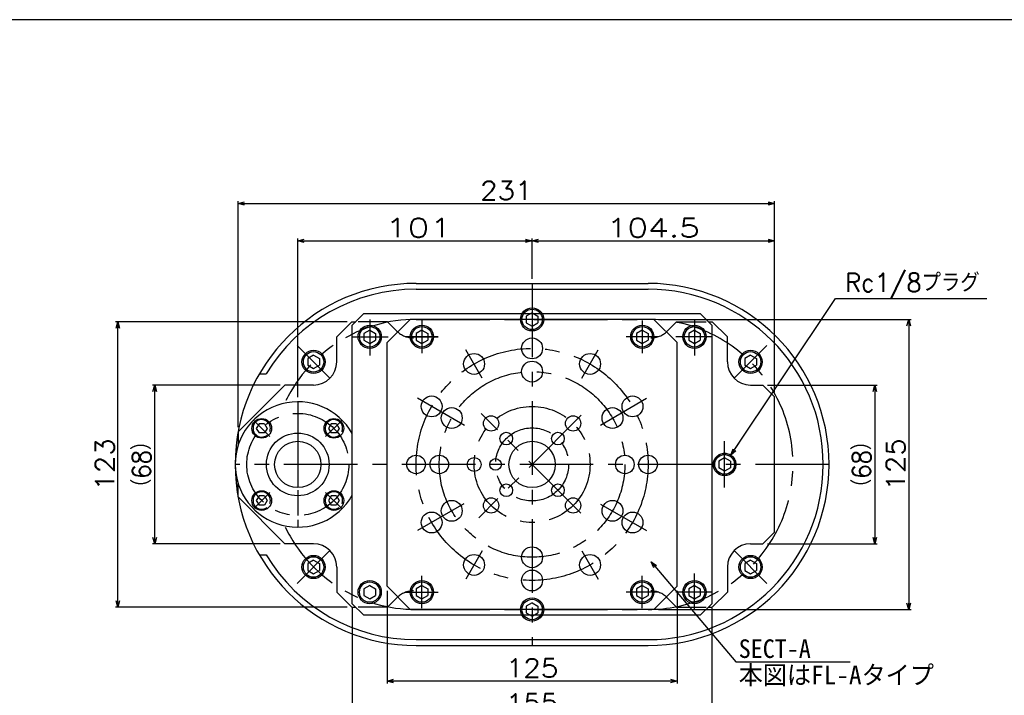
# Model space of a CAD drawing. Extents: x 0 to 1108, y 0 to 800.
# Tile 5 of 8: x 222 to 646, y 509 to 800. Entities that reach past the tile are written whole.
import ezdxf

# ---------------------------------------------------------------- set-up
doc = ezdxf.new("R2010")
doc.units = 0
doc.linetypes.add('CENTER', pattern=[50.8, 31.75, -6.35, 6.35, -6.35])
doc.linetypes.add('DASHED', pattern=[19.05, 12.7, -6.35])
doc.layers.get('0').update_dxf_attribs({"linetype": 'CONTINUOUS'})
doc.layers.get('DEFPOINTS').update_dxf_attribs({"linetype": 'CONTINUOUS'})
doc.layers.add('フレーム', color=151, linetype='CONTINUOUS')
doc.styles.add('MX_DIMTXSTY_10', font='txt.sh', dxfattribs={"width": 1.4, "bigfont": 'extfont'})
doc.styles.add('MX_DIMTXSTY_4', font='txt.sh', dxfattribs={"width": 1.1, "bigfont": 'extfont'})
doc.styles.add('MX_DIMTXSTY_6', font='txt.sh', dxfattribs={"width": 0.95, "bigfont": 'extfont'})
doc.styles.add('MX_DIMTXSTY_7', font='txt.sh', dxfattribs={"width": 1.3, "bigfont": 'extfont'})
doc.styles.add('MX_DIMTXSTY_9', font='txt.sh', dxfattribs={"width": 0.9, "bigfont": 'extfont'})
doc.styles.add('MX_NOTE_STANDARD', font='txt.sh', dxfattribs={"bigfont": 'extfont'})
doc.dimstyles.new('MXDIMSTYLE', dxfattribs={"dimtxt": 2.5, "dimasz": 2.5, "dimexe": 1, "dimexo": 1, "dimgap": 1.6, "dimtad": 1, "dimdsep": 46, "dimtxsty": 'MX_NOTE_STANDARD', "dimblk1": 'OPEN30', "dimblk2": 'OPEN30', "dimsah": 1, "dimcen": 2.5, "dimadec": 0, "dimazin": 0, "dimtfac": 1, "dimtmove": 0, "dimatfit": 3, "dimldrblk": 'OPEN30', "dimfxl": 1, "dimtzin": 0, "dimarcsym": 0})

# ---------------------------------------------------------------- blocks, each defined once
blk = doc.blocks.new('_OPEN30')
at = {"color": 0, "linetype": 'ByBlock', "lineweight": -2}
for p, q in [((-1, 0.267949), (0, 0)), ((0, 0), (-1, -0.267949)), ((0, 0), (-1, 0))]:
    blk.add_line(p, q, dxfattribs=at)
blk = doc.blocks.new('*D31')
at = {"color": 22, "linetype": 'CONTINUOUS'}
for p, q in [((380.126012, 553.8687), (380.126012, 514.04885)), ((505.126012, 553.8687), (505.126012, 514.04885)), ((505.126012, 515.04885), (380.126012, 515.04885))]:
    blk.add_line(p, q, dxfattribs=at)
at = {"layer": 'DEFPOINTS', "color": 0, "linetype": 'CONTINUOUS'}
for p in [(380.126012, 555.8687), (505.126012, 555.8687), (380.126012, 515.04885)]:
    blk.add_point(p, dxfattribs=at)
at = {"color": 22, "linetype": 'CONTINUOUS', "xscale": 2.77, "yscale": 2.77, "zscale": 2.77, "rotation": 180}
blk.add_blockref('_OPEN30', (380.126012, 515.04885), dxfattribs=at)
at = {"color": 22, "linetype": 'CONTINUOUS', "xscale": 2.77, "yscale": 2.77, "zscale": 2.77}
blk.add_blockref('_OPEN30', (505.126012, 515.04885), dxfattribs=at)
at = {"color": 22, "linetype": 'CONTINUOUS', "insert": (442.626012, 520.64885), "char_height": 8, "attachment_point": 5, "line_spacing_factor": 0.72, "style": 'MX_DIMTXSTY_4'}
blk.add_mtext('\\A1;125', dxfattribs=at)
blk = doc.blocks.new('*D32')
at = {"color": 22, "linetype": 'CONTINUOUS'}
for p, q in [((497.12601, 670.868704), (605.977664, 670.868704)), ((604.977664, 670.868704), (604.977664, 545.868704)), ((497.12601, 545.868704), (605.977664, 545.868704))]:
    blk.add_line(p, q, dxfattribs=at)
at = {"layer": 'DEFPOINTS', "color": 0, "linetype": 'CONTINUOUS'}
for p in [(495.12601, 670.868704), (495.12601, 545.868704), (604.977664, 545.868704)]:
    blk.add_point(p, dxfattribs=at)
at = {"color": 22, "linetype": 'CONTINUOUS', "xscale": 2.77, "yscale": 2.77, "zscale": 2.77}
for p, rotation in [((604.977664, 670.868704), 90), ((604.977664, 545.868704), 270)]:
    blk.add_blockref('_OPEN30', p, dxfattribs=dict(at, rotation=rotation))
at = {"color": 22, "linetype": 'CONTINUOUS', "insert": (599.377664, 608.368704), "char_height": 8, "attachment_point": 5, "rotation": 90, "line_spacing_factor": 0.72, "style": 'MX_DIMTXSTY_4'}
blk.add_mtext('\\A1;125', dxfattribs=at)
blk = doc.blocks.new('*D50')
at = {"color": 22, "linetype": 'CONTINUOUS'}
for p, q in [((362.931838, 669.868704), (263.092071, 669.868704)), ((264.092071, 546.868704), (264.092071, 669.868704)), ((362.931838, 546.868704), (263.092071, 546.868704))]:
    blk.add_line(p, q, dxfattribs=at)
at = {"layer": 'DEFPOINTS', "color": 0, "linetype": 'CONTINUOUS'}
for p in [(264.092071, 669.868704), (364.931838, 669.868704), (364.931838, 546.868704)]:
    blk.add_point(p, dxfattribs=at)
at = {"color": 22, "linetype": 'CONTINUOUS', "xscale": 2.77, "yscale": 2.77, "zscale": 2.77}
for p, rotation in [((264.092071, 669.868704), 90), ((264.092071, 546.868704), 270)]:
    blk.add_blockref('_OPEN30', p, dxfattribs=dict(at, rotation=rotation))
at = {"color": 22, "linetype": 'CONTINUOUS', "insert": (258.492071, 608.368704), "char_height": 8, "attachment_point": 5, "rotation": 90, "line_spacing_factor": 0.72, "style": 'MX_DIMTXSTY_4'}
blk.add_mtext('\\A1;123', dxfattribs=at)
blk = doc.blocks.new('*D51')
at = {"color": 22, "linetype": 'CONTINUOUS'}
for p, q in [((334.075186, 642.562878), (278.940138, 642.562878)), ((279.940138, 574.17453), (279.940138, 642.562878)), ((334.075186, 574.17453), (278.940138, 574.17453))]:
    blk.add_line(p, q, dxfattribs=at)
at = {"layer": 'DEFPOINTS', "color": 0, "linetype": 'CONTINUOUS'}
for p in [(279.940138, 642.562878), (336.075186, 642.562878), (336.075186, 574.17453)]:
    blk.add_point(p, dxfattribs=at)
at = {"color": 22, "linetype": 'CONTINUOUS', "xscale": 2.77, "yscale": 2.77, "zscale": 2.77}
for p, rotation in [((279.940138, 642.562878), 90), ((279.940138, 574.17453), 270)]:
    blk.add_blockref('_OPEN30', p, dxfattribs=dict(at, rotation=rotation))
at = {"color": 22, "linetype": 'CONTINUOUS', "insert": (274.340138, 608.368706), "char_height": 8, "attachment_point": 5, "rotation": 90, "line_spacing_factor": 0.72, "style": 'MX_DIMTXSTY_9'}
blk.add_mtext('\\A1;（68）', dxfattribs=at)
blk = doc.blocks.new('*D52')
at = {"color": 22, "linetype": 'CONTINUOUS'}
for p, q in [((544.12601, 642.562878), (591.345592, 642.562878)), ((590.345592, 642.562878), (590.345592, 574.17453)), ((544.12601, 574.17453), (591.345592, 574.17453))]:
    blk.add_line(p, q, dxfattribs=at)
at = {"layer": 'DEFPOINTS', "color": 0, "linetype": 'CONTINUOUS'}
for p in [(542.12601, 642.562878), (542.12601, 574.17453), (590.345592, 574.17453)]:
    blk.add_point(p, dxfattribs=at)
at = {"color": 22, "linetype": 'CONTINUOUS', "xscale": 2.77, "yscale": 2.77, "zscale": 2.77}
for p, rotation in [((590.345592, 642.562878), 90), ((590.345592, 574.17453), 270)]:
    blk.add_blockref('_OPEN30', p, dxfattribs=dict(at, rotation=rotation))
at = {"color": 22, "linetype": 'CONTINUOUS', "insert": (584.745592, 608.368702), "char_height": 8, "attachment_point": 5, "rotation": 90, "line_spacing_factor": 0.72, "style": 'MX_DIMTXSTY_9'}
blk.add_mtext('\\A1;（68）', dxfattribs=at)
blk = doc.blocks.new('*D53')
at = {"color": 22, "linetype": 'CONTINUOUS'}
for p, q in [((341.626012, 637.368699), (341.626012, 705.691308)), ((341.626012, 704.691308), (442.626012, 704.691308)), ((442.626012, 688.368705), (442.626012, 705.691308))]:
    blk.add_line(p, q, dxfattribs=at)
at = {"layer": 'DEFPOINTS', "color": 0, "linetype": 'CONTINUOUS'}
for p in [(442.626012, 704.691308), (442.626012, 686.368705), (341.626012, 635.368699)]:
    blk.add_point(p, dxfattribs=at)
at = {"color": 22, "linetype": 'CONTINUOUS', "xscale": 2.77, "yscale": 2.77, "zscale": 2.77, "rotation": 180}
blk.add_blockref('_OPEN30', (341.626012, 704.691308), dxfattribs=at)
at = {"color": 22, "linetype": 'CONTINUOUS', "xscale": 2.77, "yscale": 2.77, "zscale": 2.77}
blk.add_blockref('_OPEN30', (442.626012, 704.691308), dxfattribs=at)
at = {"color": 22, "linetype": 'CONTINUOUS', "insert": (393.674741, 710.291308), "char_height": 8, "attachment_point": 5, "line_spacing_factor": 0.72, "style": 'MX_DIMTXSTY_10'}
blk.add_mtext('\\A1;101', dxfattribs=at)
blk = doc.blocks.new('*D54')
at = {"color": 22, "linetype": 'CONTINUOUS'}
for p, q in [((442.626012, 688.368705), (442.626012, 705.691308)), ((442.626012, 704.691308), (547.126012, 704.691308)), ((547.126012, 639.562875), (547.126012, 705.691308))]:
    blk.add_line(p, q, dxfattribs=at)
at = {"layer": 'DEFPOINTS', "color": 0, "linetype": 'CONTINUOUS'}
for p in [(547.126012, 704.691308), (442.626012, 686.368705), (547.126012, 637.562875)]:
    blk.add_point(p, dxfattribs=at)
at = {"color": 22, "linetype": 'CONTINUOUS', "xscale": 2.77, "yscale": 2.77, "zscale": 2.77, "rotation": 180}
blk.add_blockref('_OPEN30', (442.626012, 704.691308), dxfattribs=at)
at = {"color": 22, "linetype": 'CONTINUOUS', "xscale": 2.77, "yscale": 2.77, "zscale": 2.77}
blk.add_blockref('_OPEN30', (547.126012, 704.691308), dxfattribs=at)
at = {"color": 22, "linetype": 'CONTINUOUS', "insert": (494.876012, 710.291308), "char_height": 8, "attachment_point": 5, "line_spacing_factor": 0.72, "style": 'MX_DIMTXSTY_7'}
blk.add_mtext('\\A1;104.5', dxfattribs=at)
blk = doc.blocks.new('*D55')
at = {"color": 22, "linetype": 'CONTINUOUS'}
for p, q in [((315.895319, 624.383015), (315.895319, 721.773403)), ((547.126012, 639.562877), (547.126012, 721.773403)), ((315.895319, 720.773403), (547.126012, 720.773403))]:
    blk.add_line(p, q, dxfattribs=at)
at = {"layer": 'DEFPOINTS', "color": 0, "linetype": 'CONTINUOUS'}
for p in [(547.126012, 720.773403), (547.126012, 637.562877), (315.895319, 622.383015)]:
    blk.add_point(p, dxfattribs=at)
at = {"color": 22, "linetype": 'CONTINUOUS', "xscale": 2.77, "yscale": 2.77, "zscale": 2.77, "rotation": 180}
blk.add_blockref('_OPEN30', (315.895319, 720.773403), dxfattribs=at)
at = {"color": 22, "linetype": 'CONTINUOUS', "xscale": 2.77, "yscale": 2.77, "zscale": 2.77}
blk.add_blockref('_OPEN30', (547.126012, 720.773403), dxfattribs=at)
at = {"color": 22, "linetype": 'CONTINUOUS', "insert": (431.510668, 726.373403), "char_height": 8, "attachment_point": 5, "line_spacing_factor": 0.72, "style": 'MX_DIMTXSTY_4'}
blk.add_mtext('\\A1;231', dxfattribs=at)
blk = doc.blocks.new('*D56')
at = {"color": 22, "linetype": 'CONTINUOUS'}
for p, q in [((365.126012, 546.368703), (365.126012, 498.909185)), ((520.126012, 546.368703), (520.126012, 498.909185)), ((520.126012, 499.909185), (365.126012, 499.909185))]:
    blk.add_line(p, q, dxfattribs=at)
at = {"layer": 'DEFPOINTS', "color": 0, "linetype": 'CONTINUOUS'}
for p in [(365.126012, 548.368703), (520.126012, 548.368703), (365.126012, 499.909185)]:
    blk.add_point(p, dxfattribs=at)
at = {"color": 22, "linetype": 'CONTINUOUS', "xscale": 2.77, "yscale": 2.77, "zscale": 2.77, "rotation": 180}
blk.add_blockref('_OPEN30', (365.126012, 499.909185), dxfattribs=at)
at = {"color": 22, "linetype": 'CONTINUOUS', "xscale": 2.77, "yscale": 2.77, "zscale": 2.77}
blk.add_blockref('_OPEN30', (520.126012, 499.909185), dxfattribs=at)
at = {"color": 22, "linetype": 'CONTINUOUS', "insert": (442.626012, 505.509185), "char_height": 8, "attachment_point": 5, "line_spacing_factor": 0.72, "style": 'MX_DIMTXSTY_4'}
blk.add_mtext('\\A1;155', dxfattribs=at)
blk = doc.blocks.new('*D57')
at = {"color": 22, "linetype": 'CONTINUOUS'}
for p, q in [((528.321348, 612.400783), (573.376796, 679.801354)), ((573.376796, 679.801354), (638.606052, 679.801354)), ((528.321348, 612.400783), (531.850292, 617.679898))]:
    blk.add_line(p, q, dxfattribs=at)
at = {"layer": 'DEFPOINTS', "color": 0, "linetype": 'CONTINUOUS'}
for p in [(528.321348, 612.400783), (522.930676, 604.336624)]:
    blk.add_point(p, dxfattribs=at)
at = {"color": 22, "linetype": 'CONTINUOUS', "xscale": 2.77, "yscale": 2.77, "zscale": 2.77, "rotation": 236.238349}
blk.add_blockref('_OPEN30', (528.321348, 612.400783), dxfattribs=at)
at = {"color": 22, "linetype": 'CONTINUOUS', "insert": (606.606052, 685.401354), "char_height": 8, "attachment_point": 5, "line_spacing_factor": 0.72, "style": 'MX_DIMTXSTY_6'}
blk.add_mtext('\\A1;Rc1/8プラグ', dxfattribs=at)
blk = doc.blocks.new('_NONE')
at = {"color": 0, "linetype": 'ByBlock', "lineweight": -2}
blk.add_circle((0, 0), 0.25, dxfattribs=at)

msp = doc.modelspace()

# ---------------------------------------------------------------- linework, layer by layer
at = {"layer": 'フレーム', "color": 253, "linetype": 'CONTINUOUS'}
msp.add_line((1108, 800), (0, 800), dxfattribs=at)
at = {"layer": 'フレーム', "color": 254, "linetype": 'CONTINUOUS'}
for p, q in [((392.626, 686.369), (492.626, 686.369)), ((392.626, 683.869), (492.626, 683.869)), ((370.126, 673.369), (365.126, 668.369)), ((370.126, 673.369), (515.126, 673.369)), ((380.126, 660.869), (390.126, 670.869)), ((495.126, 670.869), (390.126, 670.869)), ((442.626, 673.755), (440.126, 672.312)), ((440.126, 672.312), (440.126, 669.425)), ((442.626, 673.755), (445.126, 672.312)), ((445.126, 672.312), (445.126, 669.425)), ((505.126, 660.869), (495.126, 670.869)), ((520.126, 668.369), (515.126, 673.369)), ((364.932, 669.869), (358.432, 663.369)), ((364.932, 669.869), (366.626, 669.869)), ((365.126, 548.369), (365.126, 668.369)), ((440.126, 669.425), (442.626, 667.982)), ((442.626, 667.982), (445.126, 669.425)), ((518.626, 669.869), (520.32, 669.869)), ((520.126, 668.369), (520.126, 548.369)), ((520.32, 669.869), (526.82, 663.369)), ((358.432, 652.563), (358.432, 663.369)), ((372.626, 666.255), (370.126, 664.812)), ((370.126, 664.812), (370.126, 661.925)), ((372.626, 666.255), (375.126, 664.812)), ((375.126, 664.812), (375.126, 661.925)), ((395.126, 666.255), (392.626, 664.812)), ((392.626, 664.812), (392.626, 661.925)), ((395.126, 666.255), (397.626, 664.812)), ((397.626, 664.812), (397.626, 661.925)), ((490.126, 666.255), (487.626, 664.812)), ((487.626, 664.812), (487.626, 661.925)), ((490.126, 666.255), (492.626, 664.812)), ((492.626, 664.812), (492.626, 661.925)), ((512.626, 666.255), (510.126, 664.812)), ((510.126, 664.812), (510.126, 661.925)), ((512.626, 666.255), (515.126, 664.812)), ((515.126, 664.812), (515.126, 661.925)), ((526.82, 652.563), (526.82, 663.369)), ((370.126, 661.925), (372.626, 660.482)), ((372.626, 660.482), (375.126, 661.925)), ((380.126, 555.869), (380.126, 660.869)), ((392.626, 661.925), (395.126, 660.482)), ((395.126, 660.482), (397.626, 661.925)), ((487.626, 661.925), (490.126, 660.482)), ((490.126, 660.482), (492.626, 661.925)), ((505.126, 555.869), (505.126, 660.869)), ((510.126, 661.925), (512.626, 660.482)), ((512.626, 660.482), (515.126, 661.925)), ((348.432, 655.45), (345.932, 654.006)), ((345.932, 654.006), (345.932, 651.12)), ((348.432, 655.45), (350.932, 654.006)), ((350.932, 654.006), (350.932, 651.12)), ((536.82, 655.45), (534.32, 654.006)), ((534.32, 654.006), (534.32, 651.12)), ((536.82, 655.45), (539.32, 654.006)), ((539.32, 654.006), (539.32, 651.12)), ((345.932, 651.12), (348.432, 649.676)), ((348.432, 649.676), (350.932, 651.12)), ((534.32, 651.12), (536.82, 649.676)), ((536.82, 649.676), (539.32, 651.12)), ((325.076, 647.369), (327.979, 647.369)), ((315.895, 622.383), (336.075, 642.563)), ((348.432, 642.563), (336.075, 642.563)), ((536.82, 642.563), (542.126, 642.563)), ((547.126, 637.563), (542.126, 642.563)), ((547.126, 579.175), (547.126, 637.563)), ((547.126, 581.327), (547.126, 635.41)), ((324.915, 625.925), (323.76, 623.925)), ((323.76, 623.925), (324.915, 621.925)), ((327.224, 625.925), (324.915, 625.925)), ((327.224, 625.925), (328.379, 623.925)), ((328.379, 623.925), (327.224, 621.925)), ((356.028, 625.925), (354.873, 623.925)), ((354.873, 623.925), (356.028, 621.925)), ((358.337, 625.925), (356.028, 625.925)), ((358.337, 625.925), (359.492, 623.925)), ((359.492, 623.925), (358.337, 621.925)), ((315.895, 622.383), (315.895, 616.55)), ((327.224, 621.925), (324.915, 621.925)), ((358.337, 621.925), (356.028, 621.925)), ((525.626, 611.255), (523.126, 609.812)), ((528.126, 609.812), (525.626, 611.255)), ((523.126, 609.812), (523.126, 606.925)), ((528.126, 609.812), (528.126, 606.925)), ((525.626, 605.482), (523.126, 606.925)), ((528.126, 606.925), (525.626, 605.482)), ((315.895, 594.354), (315.895, 600.188)), ((315.895, 594.354), (336.075, 574.175)), ((324.915, 594.812), (323.76, 592.812)), ((327.224, 594.812), (324.915, 594.812)), ((327.224, 594.812), (328.379, 592.812)), ((356.028, 594.812), (354.873, 592.812)), ((358.337, 594.812), (356.028, 594.812)), ((358.337, 594.812), (359.492, 592.812)), ((323.76, 592.812), (324.915, 590.812)), ((327.224, 590.812), (324.915, 590.812)), ((328.379, 592.812), (327.224, 590.812)), ((354.873, 592.812), (356.028, 590.812)), ((358.337, 590.812), (356.028, 590.812)), ((359.492, 592.812), (358.337, 590.812)), ((547.126, 579.175), (542.126, 574.175)), ((348.432, 574.175), (336.075, 574.175)), ((536.82, 574.175), (542.126, 574.175)), ((325.076, 569.369), (327.979, 569.369)), ((348.432, 567.061), (345.932, 565.618)), ((345.932, 565.618), (345.932, 562.731)), ((348.432, 567.061), (350.932, 565.618)), ((350.932, 565.618), (350.932, 562.731)), ((536.82, 567.061), (534.32, 565.618)), ((534.32, 565.618), (534.32, 562.731)), ((536.82, 567.061), (539.32, 565.618)), ((539.32, 565.618), (539.32, 562.731)), ((345.932, 562.731), (348.432, 561.288)), ((348.432, 561.288), (350.932, 562.731)), ((358.432, 564.175), (358.432, 553.369)), ((526.82, 564.175), (526.82, 553.369)), ((534.32, 562.731), (536.82, 561.288)), ((536.82, 561.288), (539.32, 562.731)), ((372.626, 556.255), (370.126, 554.812)), ((372.626, 556.255), (375.126, 554.812)), ((395.126, 556.255), (392.626, 554.812)), ((395.126, 556.255), (397.626, 554.812)), ((490.126, 556.255), (487.626, 554.812)), ((490.126, 556.255), (492.626, 554.812)), ((512.626, 556.255), (510.126, 554.812)), ((512.626, 556.255), (515.126, 554.812)), ((364.932, 546.869), (358.432, 553.369)), ((370.126, 554.812), (370.126, 551.925)), ((370.126, 551.925), (372.626, 550.482)), ((372.626, 550.482), (375.126, 551.925)), ((375.126, 554.812), (375.126, 551.925)), ((380.126, 555.869), (390.126, 545.869)), ((392.626, 554.812), (392.626, 551.925)), ((392.626, 551.925), (395.126, 550.482)), ((395.126, 550.482), (397.626, 551.925)), ((397.626, 554.812), (397.626, 551.925)), ((487.626, 554.812), (487.626, 551.925)), ((487.626, 551.925), (490.126, 550.482)), ((490.126, 550.482), (492.626, 551.925)), ((492.626, 554.812), (492.626, 551.925)), ((505.126, 555.869), (495.126, 545.869)), ((510.126, 554.812), (510.126, 551.925)), ((510.126, 551.925), (512.626, 550.482)), ((512.626, 550.482), (515.126, 551.925)), ((515.126, 554.812), (515.126, 551.925)), ((520.32, 546.869), (526.82, 553.369)), ((365.126, 548.369), (370.126, 543.369)), ((442.626, 548.755), (440.126, 547.312)), ((442.626, 548.755), (445.126, 547.312)), ((520.126, 548.369), (515.126, 543.369)), ((364.932, 546.869), (366.626, 546.869)), ((515.126, 543.369), (370.126, 543.369)), ((495.126, 545.869), (390.126, 545.869)), ((440.126, 547.312), (440.126, 544.425)), ((440.126, 544.425), (442.626, 542.982)), ((442.626, 542.982), (445.126, 544.425)), ((445.126, 547.312), (445.126, 544.425)), ((518.626, 546.869), (520.32, 546.869)), ((392.626, 532.869), (492.626, 532.869)), ((392.626, 530.369), (492.626, 530.369))]:
    msp.add_line(p, q, dxfattribs=at)
at = {"layer": 'フレーム', "color": 22, "linetype": 'CENTER'}
for p, q in [((442.626, 686.369), (442.626, 530.369)), ((372.626, 670.869), (372.626, 655.369)), ((372.626, 670.869), (372.626, 655.369)), ((512.626, 670.869), (512.626, 655.369)), ((512.626, 670.869), (512.626, 655.369)), ((395.126, 670.369), (395.126, 656.369)), ((395.126, 670.369), (395.126, 656.369)), ((490.126, 670.369), (490.126, 656.369)), ((490.126, 670.369), (490.126, 656.369)), ((365.126, 663.369), (380.626, 663.369)), ((365.126, 663.369), (380.626, 663.369)), ((402.126, 663.369), (388.126, 663.369)), ((388.126, 663.369), (402.126, 663.369)), ((497.126, 663.369), (483.126, 663.369)), ((497.126, 663.369), (483.126, 663.369)), ((520.126, 663.369), (504.626, 663.369)), ((520.126, 663.369), (504.626, 663.369)), ((355.503, 645.492), (341.361, 659.634)), ((529.749, 645.492), (543.891, 659.634)), ((421.126, 645.608), (414.126, 657.732)), ((464.126, 645.608), (471.126, 657.732)), ((413.543, 625.16), (393.263, 636.869)), ((472.059, 625.362), (491.989, 636.869)), ((341.626, 635.369), (341.626, 581.369)), ((341.626, 630.369), (341.626, 586.369)), ((463.821, 629.564), (419.619, 585.362)), ((463.627, 587.368), (420.608, 630.386)), ((329.605, 620.39), (322.534, 627.46)), ((329.605, 620.39), (322.534, 627.46)), ((353.647, 620.39), (360.718, 627.46)), ((353.647, 620.39), (360.718, 627.46)), ((525.626, 598.369), (525.626, 618.369)), ((570.626, 608.369), (314.626, 608.369)), ((329.605, 596.348), (322.534, 589.277)), ((329.605, 596.348), (322.534, 589.277)), ((353.647, 596.348), (360.718, 589.277)), ((353.647, 596.348), (360.718, 589.277)), ((413.17, 591.362), (393.263, 579.869)), ((472.165, 591.314), (491.989, 579.869)), ((355.503, 571.246), (341.361, 557.103)), ((421.126, 571.13), (414.126, 559.005)), ((464.126, 571.13), (471.126, 559.005)), ((529.749, 571.246), (543.891, 557.103)), ((395.126, 546.369), (395.126, 560.369)), ((490.126, 546.369), (490.126, 560.369)), ((512.626, 545.869), (512.626, 561.369)), ((512.626, 545.869), (512.626, 561.369)), ((388.126, 553.369), (402.126, 553.369)), ((497.126, 553.369), (483.126, 553.369)), ((497.126, 553.369), (483.126, 553.369)), ((520.126, 553.369), (504.626, 553.369)), ((520.126, 553.369), (504.626, 553.369))]:
    msp.add_line(p, q, dxfattribs=at)
at = {"layer": 'フレーム', "color": 7, "linetype": 'CENTER'}
for p, q in [((392.626, 670.869), (492.626, 670.869)), ((392.626, 545.869), (492.626, 545.869))]:
    msp.add_line(p, q, dxfattribs=at)
at = {"layer": 'フレーム', "color": 7, "linetype": 'DASHED'}
for p, q in [((380.32, 669.869), (366.626, 669.869)), ((380.32, 669.869), (384.391, 665.798)), ((504.932, 669.869), (500.861, 665.798)), ((504.932, 669.869), (518.626, 669.869)), ((380.32, 546.869), (384.391, 550.94)), ((504.932, 546.869), (500.861, 550.94)), ((380.32, 546.869), (366.626, 546.869)), ((504.932, 546.869), (518.626, 546.869))]:
    msp.add_line(p, q, dxfattribs=at)
at = {"layer": 'フレーム', "color": 254, "linetype": 'CONTINUOUS'}
for centre, radius in [((442.626, 670.869), 5), ((442.626, 670.869), 4.4), ((372.626, 663.369), 5), ((372.626, 663.369), 4.4), ((395.126, 663.369), 5), ((395.126, 663.369), 4.4), ((490.126, 663.369), 5), ((490.126, 663.369), 4.4), ((512.626, 663.369), 5), ((512.626, 663.369), 4.4), ((442.626, 658.369), 4.5), ((348.432, 652.563), 5), ((348.432, 652.563), 4.4), ((417.626, 651.67), 4.5), ((467.626, 651.67), 4.5), ((536.82, 652.563), 5), ((536.82, 652.563), 4.4), ((442.626, 648.369), 4.5), ((399.325, 633.369), 4.5), ((485.927, 633.369), 4.5), ((407.985, 628.369), 4.5), ((477.267, 628.369), 4.5), ((326.07, 623.925), 4.25), ((357.182, 623.925), 4.25), ((424.948, 626.046), 3.3), ((460.304, 626.046), 3.3), ((341.626, 608.369), 13.5), ((431.489, 619.506), 2.75), ((453.763, 619.506), 2.75), ((341.626, 608.369), 10), ((341.626, 608.369), 10), ((442.626, 608.369), 10), ((392.626, 608.369), 4), ((402.626, 608.369), 4), ((417.626, 608.369), 3), ((482.626, 608.369), 4), ((492.626, 608.369), 4), ((525.626, 608.369), 4.25), ((426.876, 608.369), 2.5), ((431.489, 597.232), 2.75), ((453.763, 597.232), 2.75), ((326.07, 592.812), 4.25), ((357.182, 592.812), 4.25), ((407.985, 588.369), 4.5), ((424.948, 590.691), 3.3), ((460.304, 590.691), 3.3), ((477.267, 588.369), 4.5), ((399.325, 583.369), 4.5), ((485.927, 583.369), 4.5), ((348.432, 564.175), 5), ((417.626, 565.067), 4.5), ((442.626, 568.369), 4.5), ((467.626, 565.067), 4.5), ((536.82, 564.175), 5), ((348.432, 564.175), 4.4), ((536.82, 564.175), 4.4), ((442.626, 558.369), 4.5), ((372.626, 553.369), 5), ((372.626, 553.369), 4.4), ((395.126, 553.369), 5), ((395.126, 553.369), 4.4), ((490.126, 553.369), 5), ((490.126, 553.369), 4.4), ((512.626, 553.369), 5), ((512.626, 553.369), 4.4), ((442.626, 545.869), 5), ((442.626, 545.869), 4.4)]:
    msp.add_circle(centre, radius, dxfattribs=at)
at = {"layer": 'フレーム', "color": 22, "linetype": 'CENTER'}
for centre, radius in [((442.626, 608.369), 50), ((442.626, 608.369), 40), ((442.626, 608.369), 25), ((341.626, 608.369), 22), ((341.626, 608.369), 22), ((442.626, 608.369), 15.75)]:
    msp.add_circle(centre, radius, dxfattribs=at)
at = {"layer": 'フレーム', "color": 7, "linetype": 'CONTINUOUS'}
msp.add_circle((525.626, 608.369), 4.85, dxfattribs=at)
at = {"layer": 'フレーム', "color": 7, "linetype": 'DASHED'}
for radius in [4.85, 4.25]:
    msp.add_circle((525.626, 608.369), radius, dxfattribs=at)
at = {"layer": 'フレーム', "color": 254, "linetype": 'CONTINUOUS'}
for centre, radius, start, end in [((392.626, 608.369), 78, 90, 270), ((392.626, 608.369), 75.5, 90, 148.89846), ((492.626, 608.369), 78, 270, 90), ((492.626, 608.369), 75.5, 270, 90), ((348.432, 652.563), 10, 270, 0), ((536.82, 652.563), 10, 180, 270), ((341.626, 608.369), 27, 29.49829, 330.50171), ((326.07, 623.925), 3.75, 339.14999, 308.59224), ((357.182, 623.925), 3.75, 339.14999, 308.59224), ((326.07, 592.812), 3.75, 339.14999, 308.59224), ((357.182, 592.812), 3.75, 339.14999, 308.59224), ((348.432, 564.175), 10, 0, 90), ((536.82, 564.175), 10, 90, 180), ((392.626, 608.369), 75.5, 211.10154, 270)]:
    msp.add_arc(centre, radius, start, end, dxfattribs=at)
at = {"layer": 'フレーム', "color": 22, "linetype": 'CENTER'}
for centre, start, end in [((392.626, 608.369), 90, 153.89612), ((492.626, 608.369), 270, 90), ((392.626, 608.369), 205.59455, 270)]:
    msp.add_arc(centre, 62.5, start, end, dxfattribs=at)
at = {"layer": 'フレーム', "color": 7, "linetype": 'DASHED'}
for centre, start, end in [((391.462, 672.869), 225, 270), ((493.79, 672.869), 270, 315), ((391.462, 543.869), 90, 135), ((493.79, 543.869), 45, 90), ((493.79, 543.869), 45, 90)]:
    msp.add_arc(centre, 10, start, end, dxfattribs=at)

# ---------------------------------------------------------------- texts
at = {"layer": 'フレーム', "color": 22, "linetype": 'CONTINUOUS', "char_height": 8, "line_spacing_factor": 0.72}
for s, insert, attachment_point in [('\\W0.952381;\\A1;SECT-A', (531.691, 524.852), 7), ('\\A1;本図はFL-A\\M+1835Eイプ', (531.691, 521.652), 1)]:
    msp.add_mtext(s, dxfattribs=dict(at, insert=insert, attachment_point=attachment_point))

# ---------------------------------------------------------------- dimensions: what is measured, and where the dimension line sits
at = {"layer": 'フレーム', "color": 22, "linetype": 'CONTINUOUS'}
for base, p1, p2, text, override, picture, middle in [((547.126, 720.773), (315.895, 622.383), (547.126, 637.563), '\\A1;231', {"dimtxt": 8, "dimasz": 2.77, "dimexo": 2, "dimtxsty": 'MX_DIMTXSTY_4'}, '*D55', (431.511, 720.773)), ((442.626, 704.691), (341.626, 635.369), (442.626, 686.369), '\\A1;<>', {"dimtxt": 8, "dimasz": 2.77, "dimexo": 2, "dimtxsty": 'MX_DIMTXSTY_10', "dimtzin": 8}, '*D53', (393.675, 704.691)), ((547.126, 704.691), (442.626, 686.369), (547.126, 637.563), '\\A1;<>', {"dimtxt": 8, "dimasz": 2.77, "dimexo": 2, "dimtxsty": 'MX_DIMTXSTY_7', "dimtzin": 8}, '*D54', (494.876, 704.691)), ((380.126, 515.049), (505.126, 555.869), (380.126, 555.869), '\\A1;<>', {"dimtxt": 8, "dimasz": 2.77, "dimexo": 2, "dimtxsty": 'MX_DIMTXSTY_4', "dimtzin": 8}, '*D31', (442.626, 515.049)), ((365.126, 499.909), (520.126, 548.369), (365.126, 548.369), '\\A1;<>', {"dimtxt": 8, "dimasz": 2.77, "dimexo": 2, "dimtxsty": 'MX_DIMTXSTY_4', "dimtzin": 8}, '*D56', (442.626, 499.909))]:
    dim = msp.add_linear_dim(base=base, p1=p1, p2=p2, text=text, dimstyle='MXDIMSTYLE', override=override, dxfattribs=at)
    dim.commit()
    dim.dimension.update_dxf_attribs({"geometry": picture, "text_midpoint": middle, "dimtype": 128})
dim = msp.add_diameter_dim_2p(p1=(522.931, 604.337), p2=(528.321, 612.401), text='\\A1;Rc1/8プラグ', dimstyle='MXDIMSTYLE', override={"dimtxt": 8, "dimasz": 2.77, "dimtih": 1, "dimtoh": 1, "dimtxsty": 'MX_DIMTXSTY_6', "dimblk1": 'NONE', "dimcen": 0, "dimtofl": 0}, dxfattribs=at)
dim.commit()
dim.dimension.update_dxf_attribs({"geometry": '*D57', "text_midpoint": (606.606, 679.801), "dimtype": 131})
for base, p1, p2, text, override, picture, middle in [((604.978, 545.869), (495.126, 670.869), (495.126, 545.869), '\\A1;<>', {"dimtxt": 8, "dimasz": 2.77, "dimexo": 2, "dimtxsty": 'MX_DIMTXSTY_4', "dimtzin": 8}, '*D32', (604.978, 608.369)), ((264.092, 669.869), (364.932, 546.869), (364.932, 669.869), '\\A1;<>', {"dimtxt": 8, "dimasz": 2.77, "dimexo": 2, "dimtxsty": 'MX_DIMTXSTY_4', "dimtzin": 8}, '*D50', (264.092, 608.369)), ((279.94, 642.563), (336.075, 574.175), (336.075, 642.563), '\\A1;（68）', {"dimtxt": 8, "dimasz": 2.77, "dimexo": 2, "dimtxsty": 'MX_DIMTXSTY_9'}, '*D51', (279.94, 608.369)), ((590.346, 574.175), (542.126, 642.563), (542.126, 574.175), '\\A1;（68）', {"dimtxt": 8, "dimasz": 2.77, "dimexo": 2, "dimtxsty": 'MX_DIMTXSTY_9'}, '*D52', (590.346, 608.369))]:
    dim = msp.add_linear_dim(base=base, p1=p1, p2=p2, angle=90, text=text, dimstyle='MXDIMSTYLE', override=override, dxfattribs=at)
    dim.commit()
    dim.dimension.update_dxf_attribs({"geometry": picture, "text_midpoint": middle, "dimtype": 128})

# ---------------------------------------------------------------- leaders
msp.add_leader([(493.897, 566.42), (530.48, 523.252), (579.691, 523.252)], dimstyle='MXDIMSTYLE', override={"dimasz": 2.77}, dxfattribs=at)

doc.saveas('drawing.dxf')
